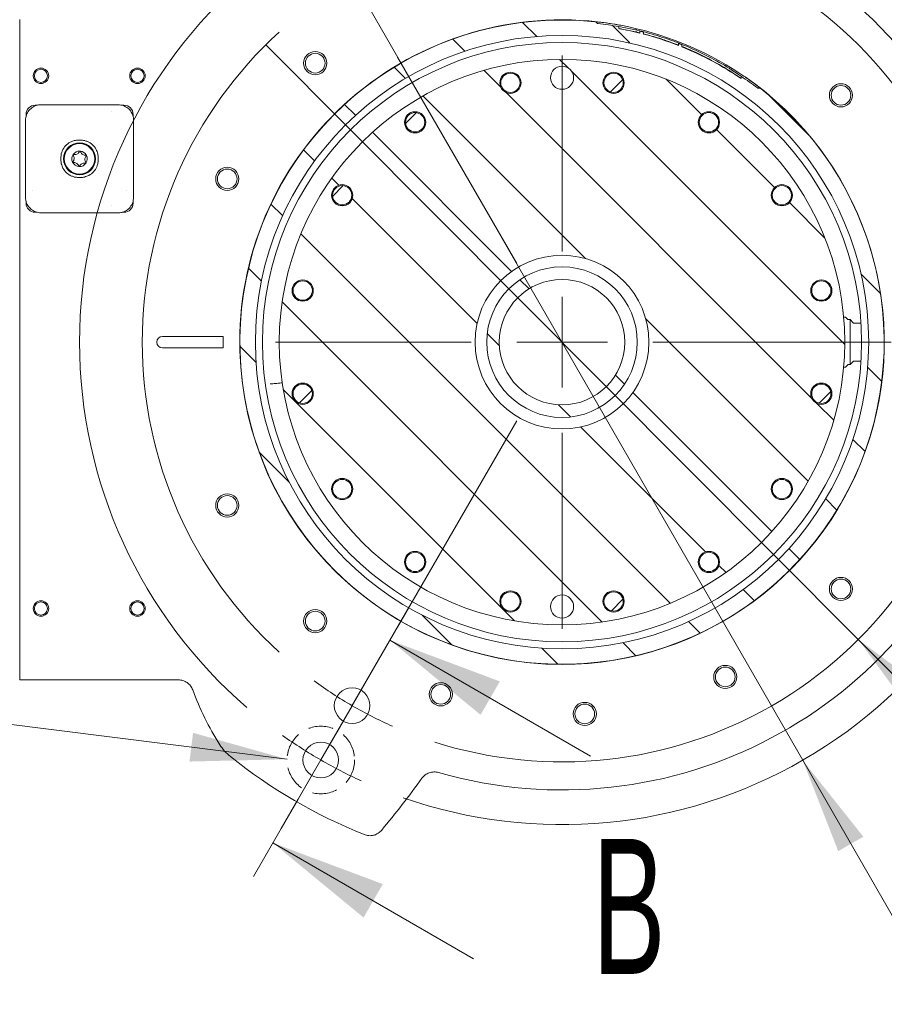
# Model space of a CAD drawing. Header units: millimetres. Extents: x 0 to 8410, y 0 to 5940.
# Tile 130 of 256: x 4817 to 5265, y 744 to 1254. Entities that reach past the tile are written whole.
import ezdxf

# ---------------------------------------------------------------- set-up
doc = ezdxf.new("R2010")
doc.units = ezdxf.units.MM
doc.header["$LTSCALE"] = 10
doc.linetypes.add('CENTER', pattern=[10.16, 6.35, -1.27, 1.27, -1.27])
doc.linetypes.add('HIDDEN', pattern=[1.905, 1.27, -0.635])
doc.styles.add('SLDTEXTSTYLE0', font='TXT', dxfattribs={"width": 0.605})
doc.dimstyles.new('SLDDIMSTYLE7', dxfattribs={"dimtxt": 50, "dimasz": 50, "dimexe": 0, "dimexo": 0.0625, "dimgap": -12.5, "dimtad": 1, "dimtoh": 1, "dimdec": 4, "dimlfac": 10, "dimzin": 12, "dimdsep": 46, "dimtxsty": 'SLDTEXTSTYLE0', "dimsah": 1, "dimcen": 0.09, "dimadec": 1, "dimazin": 0, "dimtfac": 1, "dimtofl": 0, "dimtmove": 0, "dimatfit": 3, "dimfxl": 0, "dimfrac": 2, "dimtolj": 1, "dimtzin": 12, "dimarcsym": 0})
doc.dimstyles.new('SLDDIMSTYLE8', dxfattribs={"dimtxt": 50, "dimasz": 50, "dimexe": 0, "dimexo": 0.0625, "dimgap": -12.5, "dimtad": 0, "dimtih": 1, "dimtoh": 1, "dimdec": 1, "dimrnd": 1e-09, "dimzin": 12, "dimdsep": 46, "dimtxsty": 'SLDTEXTSTYLE0', "dimblk1": 'NONE', "dimsah": 1, "dimcen": 0, "dimadec": 0, "dimazin": 0, "dimtfac": 1, "dimtmove": 0, "dimatfit": 3, "dimldrblk": 'NONE', "dimfxl": 0, "dimfrac": 2, "dimtolj": 1, "dimtzin": 12, "dimarcsym": 0})

# ---------------------------------------------------------------- blocks, each defined once
blk = doc.blocks.new('*D34')
at = {"color": 7, "linetype": 'Continuous', "lineweight": 0}
for p, q in [((5279.46, 1489.4), (5241.11, 1422.97)), ((5435.55, 1399.28), (5279.46, 1489.4)), ((5241.11, 1422.97), (5397.2, 1332.85)), ((4952.94, 1339.42), (4917.64, 1400.56)), ((5397.2, 1332.85), (5435.55, 1399.28)), ((5381.19, 1087.41), (5460.04, 1087.41))]:
    blk.add_line(p, q, dxfattribs=at)
blk.add_arc((5098.44, 1087.41), 346.59, 0, 120, dxfattribs=at)
for points in [[(4925.14, 1387.57), (4973.4, 1402.66), (4966.85, 1416.15)], [(5445.04, 1087.41), (5448.94, 1137.82), (5433.98, 1136.74)]]:
    blk.add_solid(points, dxfattribs=at)
at = {"color": 7, "linetype": 'Continuous', "lineweight": 0, "char_height": 50, "attachment_point": 1, "rotation": 330, "style": 'SLDTEXTSTYLE0'}
for s, insert in [('3x ', (5193.97, 1524.61)), (' 120° ', (5273.34, 1478.78))]:
    blk.add_mtext(s, dxfattribs=dict(at, insert=insert))
blk = doc.blocks.new('*D35')
at = {"color": 7, "linetype": 'Continuous', "lineweight": 0}
for p, q in [((4944.93, 1241.48), (5251.95, 933.33)), ((5363.62, 958.19), (5363.62, 881.48)), ((5585.38, 958.19), (5363.62, 958.19)), ((5585.38, 881.48), (5585.38, 958.19)), ((5251.95, 933.33), (5318.9, 866.14)), ((5363.62, 881.48), (5585.38, 881.48)), ((5318.9, 866.14), (5601.19, 866.14))]:
    blk.add_line(p, q, dxfattribs=at)
blk.add_solid([(5251.95, 933.33), (5281.93, 892.62), (5292.56, 903.2)], dxfattribs=at)
at = {"color": 7, "linetype": 'Continuous', "lineweight": 0, "char_height": 50, "attachment_point": 1, "style": 'SLDTEXTSTYLE0'}
for s, insert in [('%%c', (5359.78, 945.93)), (' 435 ', (5432.66, 945.93))]:
    blk.add_mtext(s, dxfattribs=dict(at, insert=insert))
blk = doc.blocks.new('_NONE')
blk = doc.blocks.new('*D36')
at = {"color": 7, "linetype": 'Continuous', "lineweight": 0}
for p, q in [((4973.74, 1304.08), (5223.15, 870.73)), ((5223.15, 870.73), (5318.9, 704.35)), ((5363.62, 796.4), (5363.62, 719.7)), ((5585.38, 796.4), (5363.62, 796.4)), ((5585.38, 719.7), (5585.38, 796.4)), ((5363.62, 719.7), (5585.38, 719.7)), ((5318.9, 704.35), (5601.19, 704.35))]:
    blk.add_line(p, q, dxfattribs=at)
blk.add_solid([(5223.15, 870.73), (5241.59, 823.65), (5254.59, 831.14)], dxfattribs=at)
at = {"color": 7, "linetype": 'Continuous', "lineweight": 0, "char_height": 50, "attachment_point": 1, "style": 'SLDTEXTSTYLE0'}
for s, insert in [('%%c', (5359.78, 784.15)), (' 500 ', (5432.66, 784.15))]:
    blk.add_mtext(s, dxfattribs=dict(at, insert=insert))
blk = doc.blocks.new('SW_CENTERMARKSYMBOL_0')
at = {"color": 0, "linetype": 'Continuous', "lineweight": 0}
for p, q in [((39.75, -68.85), (101.5, -175.8)), ((125, -169.51), (125, -68.01)), ((125, -216.51), (125, -193.01)), ((78, -216.51), (-23.5, -216.51)), ((125, -216.51), (101.5, -216.51)), ((125, -216.51), (125, -240.01)), ((125, -216.51), (148.5, -216.51)), ((172, -216.51), (273.5, -216.51)), ((295.5, -216.51), (172, -216.51)), ((39.75, -364.16), (101.5, -257.21)), ((125, -263.51), (125, -365.01)), ((16.25, -404.87), (28, -384.52)), ((16.25, -404.87), (4.5, -425.22)), ((0, -433.01), (11.75, -412.66)), ((0, -433.01), (-11.75, -453.36)), ((-11.75, -453.36), (-20.5, -468.52))]:
    blk.add_line(p, q, dxfattribs=at)
for radius, start, end in [(250, 10.7716, 109.2284), (217.5, 12.3812, 107.6188), (250, 130.7716, 229.2284), (217.5, 132.3812, 227.6188), (250, 250.7716, 349.2284), (217.5, 252.3812, 347.6188), (217.5, 233.8094, 240), (217.5, 240, 246.1906), (250, 234.6142, 240), (250, 240, 245.3858)]:
    blk.add_arc((125, -216.51), radius, start, end, dxfattribs=at)

msp = doc.modelspace()

# ---------------------------------------------------------------- hatches: boundary and pattern name
at = {"linetype": 'Continuous', "lineweight": 0}
h = msp.add_hatch(dxfattribs=at)
h.set_pattern_fill('ANSI31', scale=10, angle=90, style=0)
edge = h.paths.add_edge_path(flags=0)
edge.add_arc((5098.441163, 1087.407596), 165.113553, 68.57510859, 75.16761369)
edge.add_line((5140.708947, 1247.019375), (5140.708947, 1248.053842))
edge.add_arc((5098.441163, 1087.407596), 166.113762, 75.25895362, 75.94880146)
edge.add_line((5138.771731, 1248.551095), (5138.771731, 1247.519841))
edge.add_arc((5098.441163, 1087.407596), 165.113553, 75.8619185, 79.75822015)
edge.add_line((5127.798743, 1249.890266), (5127.798743, 1250.906568))
edge.add_arc((5098.441163, 1087.407596), 166.113762, 79.82054634, 83.54640296)
edge.add_spline(control_points=[(5117.112101, 1252.46873), (5117.092092, 1252.470994), (5117.072144, 1252.47388), (5117.052316, 1252.477387), (5116.956536, 1252.494326), (5116.861801, 1252.526105), (5116.776696, 1252.573198), (5116.713166, 1252.608354), (5116.653481, 1252.653013), (5116.604525, 1252.706636), (5116.578907, 1252.734697), (5116.555941, 1252.765558), (5116.537151, 1252.798583)], knot_values=[0, 0, 0, 0, 0.000060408, 0.000060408, 0.000060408, 0.0003558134, 0.0003558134, 0.0003558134, 0.0005757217, 0.0005757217, 0.0005757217, 0.0006901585, 0.0006901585, 0.0006901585, 0.0006901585], weights=[1, 1, 1, 1, 1, 1, 1, 1, 1, 1, 1, 1, 1], degree=3, periodic=0)
edge.add_spline(control_points=[(5116.537151, 1252.798583), (5116.473369, 1252.91069), (5116.385274, 1253.010415), (5116.286528, 1253.093392), (5116.160062, 1253.199662), (5116.012155, 1253.282711), (5115.85825, 1253.342711), (5115.702326, 1253.403499), (5115.536397, 1253.442294), (5115.369906, 1253.459268)], knot_values=[0, 0, 0, 0, 0.0003869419, 0.0003869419, 0.0003869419, 0.0008828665, 0.0008828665, 0.0008828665, 0.0013839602, 0.0013839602, 0.0013839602, 0.0013839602], weights=[1, 1, 1, 1, 1, 1, 1, 1, 1, 1], degree=3, periodic=0)
edge.add_arc((5098.441163, 1087.407596), 166.912372, 84.17888471, 411.82111529)
edge.add_spline(control_points=[(5201.612828, 1218.614865), (5201.448848, 1218.743807), (5201.261183, 1218.84826), (5201.063321, 1218.914337), (5200.921918, 1218.961559), (5200.771845, 1218.990174), (5200.622771, 1218.9914), (5200.519026, 1218.992254), (5200.413778, 1218.979673), (5200.314232, 1218.950445)], knot_values=[0, 0, 0, 0, 0.0006258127, 0.0006258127, 0.0006258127, 0.0010710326, 0.0010710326, 0.0010710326, 0.0013796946, 0.0013796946, 0.0013796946, 0.0013796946], weights=[1, 1, 1, 1, 1, 1, 1, 1, 1, 1], degree=3, periodic=0)
edge.add_spline(control_points=[(5200.314232, 1218.950445), (5200.266439, 1218.936413), (5200.216023, 1218.930058), (5200.166212, 1218.929959), (5200.092572, 1218.929812), (5200.018309, 1218.943156), (5199.948198, 1218.96568), (5199.848783, 1218.997617), (5199.754302, 1219.04893), (5199.671513, 1219.112563)], knot_values=[0.0001780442, 0.0001780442, 0.0001780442, 0.0001780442, 0.0003297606, 0.0003297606, 0.0003297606, 0.0005545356, 0.0005545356, 0.0005545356, 0.0008747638, 0.0008747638, 0.0008747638, 0.0008747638], weights=[1, 1, 1, 1, 1, 1, 1, 1, 1, 1], degree=3, periodic=0)
edge.add_arc((5098.441163, 1087.407596), 166.113762, 52.45359704, 56.01744396)
edge.add_line((5191.288868, 1225.150421), (5191.288853, 1223.942544))
edge.add_arc((5098.441163, 1087.407596), 165.113553, 55.78317139, 67.90712831)
edge.add_line((5160.541855, 1240.397758), (5160.541855, 1241.476691))
edge.add_arc((5098.441163, 1087.407596), 166.113762, 68.04709532, 68.71041938)
edge.add_line((5158.754046, 1242.185302), (5158.754046, 1241.111343))
edge = h.paths.add_edge_path(flags=0)
edge.add_arc((5098.441163, 1087.407596), 158.911569, 0, 360)
h = msp.add_hatch(dxfattribs=at)
h.set_pattern_fill('ANSI31', scale=10, angle=90, style=0)
edge = h.paths.add_edge_path(flags=0)
edge.add_arc((5098.441163, 1087.407596), 146.5, 0, 360)
edge = h.paths.add_edge_path(flags=0)
edge.add_arc((5232.808747, 1114.134971), 5.5, 0, 360)
edge = h.paths.add_edge_path(flags=0)
edge.add_arc((5174.554285, 1201.318933), 5.5, 0, 360)
edge = h.paths.add_edge_path(flags=0)
edge.add_arc((5071.713789, 1221.77518), 5.5, 0, 360)
edge = h.paths.add_edge_path(flags=0)
edge.add_arc((4984.529826, 1163.520718), 5.5, 0, 360)
edge = h.paths.add_edge_path(flags=0)
edge.add_arc((4964.07358, 1060.680222), 5.5, 0, 360)
edge = h.paths.add_edge_path(flags=0)
edge.add_arc((5022.328041, 973.496259), 5.5, 0, 360)
edge = h.paths.add_edge_path(flags=0)
edge.add_arc((5125.168537, 953.040013), 5.5, 0, 360)
edge = h.paths.add_edge_path(flags=0)
edge.add_arc((5212.3525, 1011.294474), 5.5, 0, 360)
edge = h.paths.add_edge_path(flags=0)
edge.add_arc((5098.441163, 1224.407596), 6, 0, 360)
edge = h.paths.add_edge_path(flags=0)
edge.add_arc((5098.441163, 950.407596), 6, 0, 360)
edge = h.paths.add_edge_path(flags=0)
edge.add_arc((5232.808747, 1060.680222), 5.5, 0, 360)
edge = h.paths.add_edge_path(flags=0)
edge.add_arc((5174.554285, 973.496259), 5.5, 0, 360)
edge = h.paths.add_edge_path(flags=0)
edge.add_arc((5071.713789, 953.040013), 5.5, 0, 360)
edge = h.paths.add_edge_path(flags=0)
edge.add_arc((4984.529826, 1011.294474), 5.5, 0, 360)
edge = h.paths.add_edge_path(flags=0)
edge.add_arc((4964.07358, 1114.134971), 5.5, 0, 360)
edge = h.paths.add_edge_path(flags=0)
edge.add_arc((5022.328041, 1201.318933), 5.5, 0, 360)
edge = h.paths.add_edge_path(flags=0)
edge.add_arc((5125.168537, 1221.77518), 5.5, 0, 360)
edge = h.paths.add_edge_path(flags=0)
edge.add_arc((5212.3525, 1163.520718), 5.5, 0, 360)
edge = h.paths.add_edge_path(flags=0)
edge.add_arc((5098.441163, 1087.407596), 45, 0, 360)
h = msp.add_hatch(dxfattribs=at)
h.set_pattern_fill('ANSI31', scale=10, style=0)
edge = h.paths.add_edge_path(flags=0)
edge.add_arc((5071.713789, 1221.77518), 5, 0, 360)
h = msp.add_hatch(dxfattribs=at)
h.set_pattern_fill('ANSI31', scale=10, style=0)
edge = h.paths.add_edge_path(flags=0)
edge.add_arc((5125.168537, 1221.77518), 5, 0, 360)
h = msp.add_hatch(dxfattribs=at)
h.set_pattern_fill('ANSI31', scale=10, style=0)
edge = h.paths.add_edge_path(flags=0)
edge.add_arc((5022.328041, 1201.318933), 5, 0, 360)
h = msp.add_hatch(dxfattribs=at)
h.set_pattern_fill('ANSI31', scale=10, style=0)
edge = h.paths.add_edge_path(flags=0)
edge.add_arc((5174.554285, 1201.318933), 5, 0, 360)
h = msp.add_hatch(dxfattribs=at)
h.set_pattern_fill('ANSI31', scale=10, angle=90, style=0)
edge = h.paths.add_edge_path(flags=0)
edge.add_spline(control_points=[(4851.000237, 1172.961732), (4851.803985, 1173.13816), (4852.587998, 1173.43788), (4853.3105, 1173.831742), (4854.188546, 1174.310395), (4854.99739, 1174.942102), (4855.677048, 1175.675682), (4856.38351, 1176.438194), (4856.970169, 1177.332424), (4857.381671, 1178.286981), (4857.59825, 1178.78938), (4857.76973, 1179.314152), (4857.887028, 1179.848522)], knot_values=[0.0000564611, 0.0000564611, 0.0000564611, 0.0000564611, 0.0025250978, 0.0025250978, 0.0025250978, 0.0055347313, 0.0055347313, 0.0055347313, 0.008666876, 0.008666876, 0.008666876, 0.0102989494, 0.0102989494, 0.0102989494, 0.0102989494], weights=[1, 1, 1, 1, 1, 1, 1, 1, 1, 1, 1, 1, 1], degree=3, periodic=0)
edge.add_spline(control_points=[(4857.887028, 1179.848522), (4858.174055, 1181.20238), (4858.223888, 1182.624139), (4858.050293, 1183.997157), (4858.009185, 1184.32229), (4857.954996, 1184.646075), (4857.887028, 1184.966671)], knot_values=[0.0000307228, 0.0000307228, 0.0000307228, 0.0000307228, 0.0041825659, 0.0041825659, 0.0041825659, 0.0051530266, 0.0051530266, 0.0051530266, 0.0051530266], weights=[1, 1, 1, 1, 1, 1, 1], degree=3, periodic=0)
edge.add_spline(control_points=[(4857.887028, 1184.966671), (4857.7106, 1185.770418), (4857.410879, 1186.554431), (4857.017018, 1187.276933), (4856.538364, 1188.154979), (4855.906657, 1188.963824), (4855.173077, 1189.643481), (4854.410566, 1190.349944), (4853.516336, 1190.936602), (4852.561778, 1191.348104), (4852.05938, 1191.564684), (4851.534608, 1191.736163), (4851.000237, 1191.853461)], knot_values=[0.0000564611, 0.0000564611, 0.0000564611, 0.0000564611, 0.0025250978, 0.0025250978, 0.0025250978, 0.0055347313, 0.0055347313, 0.0055347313, 0.008666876, 0.008666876, 0.008666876, 0.0102989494, 0.0102989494, 0.0102989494, 0.0102989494], weights=[1, 1, 1, 1, 1, 1, 1, 1, 1, 1, 1, 1, 1], degree=3, periodic=0)
edge.add_spline(control_points=[(4851.000237, 1191.853461), (4849.64638, 1192.140488), (4848.22462, 1192.190321), (4846.851602, 1192.016726), (4846.526469, 1191.975619), (4846.202685, 1191.92143), (4845.882089, 1191.853461)], knot_values=[0.0000307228, 0.0000307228, 0.0000307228, 0.0000307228, 0.0041825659, 0.0041825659, 0.0041825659, 0.0051530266, 0.0051530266, 0.0051530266, 0.0051530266], weights=[1, 1, 1, 1, 1, 1, 1], degree=3, periodic=0)
edge.add_spline(control_points=[(4845.882089, 1191.853461), (4845.078342, 1191.677033), (4844.294329, 1191.377313), (4843.571826, 1190.983451), (4842.69378, 1190.504797), (4841.884936, 1189.873091), (4841.205279, 1189.139511), (4840.498816, 1188.376999), (4839.912157, 1187.482769), (4839.500655, 1186.528211), (4839.284076, 1186.025813), (4839.112597, 1185.501041), (4838.995298, 1184.966671)], knot_values=[0.0000564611, 0.0000564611, 0.0000564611, 0.0000564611, 0.0025250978, 0.0025250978, 0.0025250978, 0.0055347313, 0.0055347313, 0.0055347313, 0.008666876, 0.008666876, 0.008666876, 0.0102989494, 0.0102989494, 0.0102989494, 0.0102989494], weights=[1, 1, 1, 1, 1, 1, 1, 1, 1, 1, 1, 1, 1], degree=3, periodic=0)
edge.add_spline(control_points=[(4838.995298, 1184.966671), (4838.708271, 1183.612813), (4838.658439, 1182.191054), (4838.832033, 1180.818035), (4838.873141, 1180.492902), (4838.92733, 1180.169118), (4838.995298, 1179.848522)], knot_values=[0.0000307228, 0.0000307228, 0.0000307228, 0.0000307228, 0.0041825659, 0.0041825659, 0.0041825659, 0.0051530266, 0.0051530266, 0.0051530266, 0.0051530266], weights=[1, 1, 1, 1, 1, 1, 1], degree=3, periodic=0)
edge.add_spline(control_points=[(4838.995298, 1179.848522), (4839.171727, 1179.044775), (4839.471447, 1178.260762), (4839.865308, 1177.538259), (4840.343962, 1176.660214), (4840.975669, 1175.851369), (4841.709249, 1175.171712), (4842.471761, 1174.465249), (4843.365991, 1173.87859), (4844.320548, 1173.467089), (4844.822946, 1173.250509), (4845.347719, 1173.07903), (4845.882089, 1172.961732)], knot_values=[0.0000564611, 0.0000564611, 0.0000564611, 0.0000564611, 0.0025250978, 0.0025250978, 0.0025250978, 0.0055347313, 0.0055347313, 0.0055347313, 0.008666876, 0.008666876, 0.008666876, 0.0102989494, 0.0102989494, 0.0102989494, 0.0102989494], weights=[1, 1, 1, 1, 1, 1, 1, 1, 1, 1, 1, 1, 1], degree=3, periodic=0)
edge.add_spline(control_points=[(4845.882089, 1172.961732), (4847.235946, 1172.674705), (4848.657706, 1172.624872), (4850.030724, 1172.798467), (4850.355857, 1172.839574), (4850.679642, 1172.893763), (4851.000237, 1172.961732)], knot_values=[0.0000307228, 0.0000307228, 0.0000307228, 0.0000307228, 0.0041825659, 0.0041825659, 0.0041825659, 0.0051530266, 0.0051530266, 0.0051530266, 0.0051530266], weights=[1, 1, 1, 1, 1, 1, 1], degree=3, periodic=0)
edge = h.paths.add_edge_path(flags=0)
edge.add_arc((4848.441163, 1182.407596), 8.257418, 0, 360)
h = msp.add_hatch(dxfattribs=at)
h.set_pattern_fill('ANSI31', scale=10, style=0)
edge = h.paths.add_edge_path(flags=0)
edge.add_arc((4984.529826, 1163.520718), 5, 0, 360)
h = msp.add_hatch(dxfattribs=at)
h.set_pattern_fill('ANSI31', scale=10, style=0)
edge = h.paths.add_edge_path(flags=0)
edge.add_arc((5212.3525, 1163.520718), 5, 0, 360)
h = msp.add_hatch(dxfattribs=at)
h.set_pattern_fill('ANSI31', scale=10, angle=90, style=0)
edge = h.paths.add_edge_path(flags=0)
edge.add_arc((5098.441163, 1087.407596), 39, 0, 360)
edge = h.paths.add_edge_path(flags=0)
edge.add_arc((5098.441163, 1087.407596), 32.5, 0, 360)
h = msp.add_hatch(dxfattribs=at)
h.set_pattern_fill('ANSI31', scale=10, style=0)
edge = h.paths.add_edge_path(flags=0)
edge.add_arc((4964.07358, 1114.134971), 5, 0, 360)
h = msp.add_hatch(dxfattribs=at)
h.set_pattern_fill('ANSI31', scale=10, style=0)
edge = h.paths.add_edge_path(flags=0)
edge.add_arc((5232.808747, 1114.134971), 5, 0, 360)
h = msp.add_hatch(dxfattribs=at)
h.set_pattern_fill('ANSI31', scale=10, style=0)
edge = h.paths.add_edge_path(flags=0)
edge.add_arc((4964.07358, 1060.680222), 5, 0, 360)
h = msp.add_hatch(dxfattribs=at)
h.set_pattern_fill('ANSI31', scale=10, style=0)
edge = h.paths.add_edge_path(flags=0)
edge.add_arc((5232.808747, 1060.680222), 5, 0, 360)
h = msp.add_hatch(dxfattribs=at)
h.set_pattern_fill('ANSI31', scale=10, style=0)
edge = h.paths.add_edge_path(flags=0)
edge.add_arc((4984.529826, 1011.294474), 5, 0, 360)
h = msp.add_hatch(dxfattribs=at)
h.set_pattern_fill('ANSI31', scale=10, style=0)
edge = h.paths.add_edge_path(flags=0)
edge.add_arc((5212.3525, 1011.294474), 5, 0, 360)
h = msp.add_hatch(dxfattribs=at)
h.set_pattern_fill('ANSI31', scale=10, style=0)
edge = h.paths.add_edge_path(flags=0)
edge.add_arc((5022.328041, 973.496259), 5, 0, 360)
h = msp.add_hatch(dxfattribs=at)
h.set_pattern_fill('ANSI31', scale=10, style=0)
edge = h.paths.add_edge_path(flags=0)
edge.add_arc((5174.554285, 973.496259), 5, 0, 360)
h = msp.add_hatch(dxfattribs=at)
h.set_pattern_fill('ANSI31', scale=10, style=0)
edge = h.paths.add_edge_path(flags=0)
edge.add_arc((5071.713789, 953.040013), 5, 0, 360)
h = msp.add_hatch(dxfattribs=at)
h.set_pattern_fill('ANSI31', scale=10, style=0)
edge = h.paths.add_edge_path(flags=0)
edge.add_arc((5125.168537, 953.040013), 5, 0, 360)

# ---------------------------------------------------------------- linework, layer by layer
at = {"color": 7, "linetype": 'Continuous', "lineweight": 0}
for p, q in [((4817.441175, 1252.631299), (4817.441175, 1254.560672)), ((4817.441175, 1238.346837), (4817.441175, 1252.631299)), ((5127.798744, 1250.906564), (5127.798744, 1249.89026)), ((5127.798745, 1250.906564), (5136.534931, 1249.282517)), ((5137.247926, 1248.090677), (5138.771465, 1247.663446)), ((5138.77173, 1248.551093), (5138.771465, 1248.599075)), ((5138.771465, 1248.599075), (5140.708717, 1248.102181)), ((5138.771465, 1248.599075), (5138.771465, 1247.56784)), ((5138.77173, 1247.519843), (5138.771465, 1247.56784)), ((5138.77173, 1248.551093), (5138.77173, 1247.519843)), ((5140.708717, 1248.102181), (5140.708948, 1248.053841)), ((5140.708948, 1247.019373), (5140.708948, 1248.053841)), ((5158.754045, 1242.185302), (5158.754354, 1242.238052)), ((5158.754045, 1242.185302), (5158.754045, 1241.111346)), ((5158.754354, 1242.238052), (5160.542252, 1241.529979)), ((5160.542252, 1241.529979), (5160.541853, 1241.476692)), ((5160.541853, 1240.397759), (5160.541853, 1241.476692)), ((5160.542252, 1240.451105), (5160.541853, 1240.397759)), ((5160.542252, 1241.529979), (5160.542252, 1240.451105)), ((4817.441175, 1236.319788), (4817.441175, 1238.346837)), ((4817.441175, 938.495405), (4817.441175, 1236.319788)), ((5191.288853, 1223.942541), (5191.288853, 1225.150429)), ((4826.410422, 1210.145555), (4825.441161, 1210.145555)), ((4828.441152, 1210.4076), (4832.026193, 1210.4076)), ((4832.026193, 1210.4076), (4864.856118, 1210.4076)), ((4864.856118, 1210.4076), (4868.441159, 1210.4076)), ((4871.441165, 1210.145555), (4870.471919, 1210.145555)), ((4820.703188, 1205.407597), (4820.703188, 1204.438351)), ((4864.887053, 1206.668258), (4864.887038, 1206.668243)), ((4876.179123, 1204.438351), (4876.179123, 1205.407597)), ((4820.441166, 1198.822558), (4820.441166, 1202.407598)), ((4876.44116, 1202.407598), (4876.44116, 1198.822558)), ((4820.441166, 1165.99264), (4820.441166, 1198.822558)), ((4876.44116, 1198.822558), (4876.44116, 1165.99264)), ((4845.882097, 1191.853464), (4845.825562, 1192.115433)), ((4851.000244, 1191.853464), (4851.056749, 1192.115433)), ((4838.995287, 1184.966668), (4838.733325, 1185.023189)), ((4857.887024, 1184.966668), (4858.149001, 1185.023189)), ((4838.733325, 1179.792002), (4838.995287, 1179.848522)), ((4858.149001, 1179.792002), (4857.887024, 1179.848522)), ((4845.825562, 1172.699764), (4845.882097, 1172.961734)), ((4851.056749, 1172.699764), (4851.000244, 1172.961734)), ((4820.441166, 1162.407599), (4820.441166, 1165.99264)), ((4824.180493, 1165.961705), (4824.180523, 1165.961713)), ((4872.701818, 1165.961705), (4872.701818, 1165.961713)), ((4876.44116, 1165.99264), (4876.44116, 1162.407599)), ((4820.703188, 1160.376847), (4820.703188, 1159.407593)), ((4864.887053, 1158.146933), (4864.887038, 1158.146948)), ((4876.179123, 1159.407593), (4876.179123, 1160.376847)), ((4825.441161, 1154.669635), (4826.410422, 1154.669635)), ((4832.026193, 1154.407598), (4828.441152, 1154.407598)), ((4864.856118, 1154.407598), (4832.026193, 1154.407598)), ((4868.441159, 1154.407598), (4864.856118, 1154.407598)), ((4870.471919, 1154.669635), (4871.441165, 1154.669635)), ((5245.075474, 1100.407597), (5244.363228, 1100.407597)), ((5246.474007, 1099.174754), (5245.358327, 1100.290439)), ((5247.791166, 1099.057596), (5246.756846, 1099.057596)), ((5249.322498, 1097.410258), (5247.791166, 1099.057596)), ((5247.791166, 1075.757597), (5247.791166, 1099.057596)), ((5253.393153, 1097.282597), (5249.615455, 1097.282597)), ((5265.441159, 1097.282597), (5265.146995, 1097.282597)), ((4918.637747, 1090.407596), (4891.441161, 1090.407596)), ((4921.463365, 1090.407596), (4922.895366, 1090.407596)), ((4931.455756, 1089.407596), (4931.455115, 1089.407596)), ((4931.455756, 1089.407596), (4931.455756, 1085.407596)), ((4891.441161, 1084.407596), (4918.637747, 1084.407596)), ((4922.895366, 1084.407596), (4921.463365, 1084.407596)), ((4931.455756, 1085.407596), (4931.455115, 1085.407596)), ((5247.791166, 1075.757597), (5249.322498, 1077.404935)), ((5249.615455, 1077.532596), (5253.393153, 1077.532596)), ((5265.146995, 1077.532596), (5265.441159, 1077.532596)), ((5244.363228, 1074.407596), (5245.075474, 1074.407596)), ((5245.358327, 1074.524754), (5246.474007, 1075.640439)), ((5246.756846, 1075.757597), (5247.791166, 1075.757597)), ((4817.441175, 936.468355), (4817.441175, 938.495405)), ((4817.441175, 936.468355), (4817.441175, 922.183894)), ((5113.19448, 872.961092), (5009.271432, 932.961092)), ((4817.441175, 920.254521), (4817.441175, 922.183894)), ((4817.441175, 920.254521), (4817.441175, 912.407599)), ((4955.945697, 871.299557), (4631.308797, 912.033894)), ((4817.441175, 912.407599), (4899.595732, 912.407599)), ((5052.551479, 767.924332), (4948.628431, 827.924332))]:
    msp.add_line(p, q, dxfattribs=at)
at = {"color": 7, "linetype": 'CENTER', "lineweight": 0}
msp.add_line((4938.628431, 810.603824), (5019.271432, 950.2816), dxfattribs=at)
at = {"color": 7, "linetype": 'Continuous', "lineweight": 0}
for centre, radius in [((5098.441163, 1087.407596), 158.911569), ((5098.441163, 1087.407596), 155.26633), ((4970.555494, 1231.95605), 6), ((4970.555494, 1231.95605), 5.1), ((5098.441163, 1087.407596), 146.5), ((5098.441163, 1224.407596), 6), ((4828.441163, 1225.407596), 4), ((4828.441163, 1225.407596), 3.4), ((4878.441163, 1225.407596), 4), ((4878.441163, 1225.407596), 3.4), ((5071.713789, 1221.77518), 5.5), ((5071.713789, 1221.77518), 5), ((5125.168537, 1221.77518), 5.5), ((5125.168537, 1221.77518), 5), ((5242.989617, 1215.293266), 6), ((5242.989617, 1215.293266), 5.1), ((5022.328041, 1201.318933), 5.5), ((5022.328041, 1201.318933), 5), ((5174.554285, 1201.318933), 5.5), ((5174.554285, 1201.318933), 5), ((4848.441163, 1182.407596), 8.257418), ((4848.441163, 1182.407596), 8.15), ((4848.441163, 1182.407596), 7.9), ((4924.973912, 1172.013228), 6), ((4924.973912, 1172.013228), 5.1), ((4984.529826, 1163.520718), 5.5), ((4984.529826, 1163.520718), 5), ((5212.3525, 1163.520718), 5.5), ((5212.3525, 1163.520718), 5), ((5098.441163, 1087.407596), 45), ((5098.441163, 1087.407596), 39), ((4964.07358, 1114.134971), 5.5), ((4964.07358, 1114.134971), 5), ((5098.441163, 1087.407596), 32.5), ((5232.808747, 1114.134971), 5.5), ((5232.808747, 1114.134971), 5), ((4964.07358, 1060.680222), 5.5), ((4964.07358, 1060.680222), 5), ((5232.808747, 1060.680222), 5.5), ((5232.808747, 1060.680222), 5), ((4984.529826, 1011.294474), 5.5), ((4984.529826, 1011.294474), 5), ((5212.3525, 1011.294474), 5.5), ((5212.3525, 1011.294474), 5), ((4924.973912, 1002.801965), 6), ((4924.973912, 1002.801965), 5.1), ((5022.328041, 973.496259), 5.5), ((5022.328041, 973.496259), 5), ((5174.554285, 973.496259), 5.5), ((5174.554285, 973.496259), 5), ((5242.989617, 959.521927), 6), ((5242.989617, 959.521927), 5.1), ((5071.713789, 953.040013), 5.5), ((5071.713789, 953.040013), 5), ((5098.441163, 950.407596), 6), ((5125.168537, 953.040013), 5.5), ((5125.168537, 953.040013), 5), ((4828.441163, 949.407596), 4), ((4828.441163, 949.407596), 3.4), ((4878.441163, 949.407596), 4), ((4878.441163, 949.407596), 3.4), ((4970.555494, 942.859142), 6), ((4970.555494, 942.859142), 5.1), ((5183.046794, 913.940345), 6), ((5183.046794, 913.940345), 5.1), ((4989.691163, 899.047071), 9.25), ((5035.606509, 904.922511), 6), ((5035.606509, 904.922511), 5.1), ((5110.223531, 894.76758), 6), ((5110.223531, 894.76758), 5.1), ((4973.441163, 870.901245), 9.25)]:
    msp.add_circle(centre, radius, dxfattribs=at)
at = {"color": 7, "linetype": 'HIDDEN', "lineweight": 0}
msp.add_circle((4973.441163, 870.901245), 17.5, dxfattribs=at)
at = {"color": 7, "linetype": 'Continuous', "lineweight": 0}
for centre, radius, start, end in [((5098.441163, 1087.407596), 232, 18.27405749, 106.00143472), ((5098.441163, 1087.407596), 166.998004, 80.6085507, 178.43688881), ((5098.441163, 1087.407596), 166.912372, 84.17888471, 51.82111529), ((5098.441163, 1087.407596), 166.113762, 79.82054634, 83.54640296), ((5098.441163, 1087.407596), 166.952362, 56.50437089, 79.49562911), ((5098.441163, 1087.407596), 165.113553, 75.8619185, 79.75822015), ((5098.441163, 1087.407596), 166.113762, 75.25895362, 75.94880146), ((5098.441163, 1087.407596), 165.113553, 68.57510859, 75.16761369), ((5098.441163, 1087.407596), 166.113762, 68.04709532, 68.71041938), ((5098.441163, 1087.407596), 165.113553, 55.78317139, 67.90712831), ((5098.441163, 1087.407596), 166.998049, 270, 55.40480261), ((5098.441163, 1087.407596), 166.113762, 52.45359704, 56.01744396), ((4825.441163, 1205.407596), 4.737961, 90, 180), ((4871.441163, 1205.407596), 4.737961, 0, 90), ((4848.441163, 1182.407596), 4, 146.57060114, 206.57060114), ((4848.441163, 1182.407596), 4, 86.57060114, 146.57060114), ((4848.441163, 1182.407596), 4, 26.57060114, 86.57060114), ((4848.441163, 1182.407596), 4, 326.57060114, 26.57060114), ((4848.441163, 1182.407596), 4, 206.57060114, 266.57060114), ((4848.441163, 1182.407596), 4, 266.57060114, 326.57060114), ((4825.441163, 1159.407596), 4.737961, 180, 270), ((4871.441163, 1159.407596), 4.737961, 270, 0), ((5245.075478, 1100.007596), 0.4, 45, 90), ((5246.756849, 1099.457596), 0.4, 225, 270), ((5249.615462, 1097.682596), 0.4, 222.90984085, 270), ((4891.441163, 1087.407596), 3, 90, 270), ((5098.441163, 1087.407596), 175.571429, 179.02093578, 180.97906422), ((5098.441163, 1087.407596), 166.998049, 181.56311119, 270), ((5249.615462, 1077.132596), 0.4, 90, 137.09015915), ((5245.075478, 1074.807596), 0.4, 270, 315), ((5246.756849, 1075.357596), 0.4, 90, 135), ((5098.441163, 1087.407596), 232, 253.99856528, 341.72594251), ((5047.803116, 959.146111), 150, 200.26733794, 212.37302476), ((5098.441163, 1087.407596), 275, 231.32718108, 248.10241361), ((4620.456128, 1154.121551), 500, 320.27277614, 324.16488141)]:
    msp.add_arc(centre, radius, start, end, dxfattribs=at)
for points, knots in [([(5116.537152, 1252.79858), (5116.459374, 1252.902674), (5116.281988, 1253.140081), (5115.862584, 1253.370023), (5115.534845, 1253.42939), (5115.369907, 1253.459267)], [0, 0, 0, 0, 0.2794739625, 0.6373891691, 1, 1, 1, 1]), ([(5115.369907, 1253.459267), (5116.233791, 1253.378908), (5117.795742, 1253.233614), (5121.235001, 1252.842957), (5123.813149, 1252.452065), (5125.691684, 1252.167247)], [0, 0, 0, 0, 0.2513970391, 0.4545400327, 1, 1, 1, 1]), ([(5116.537152, 1252.79858), (5116.55843, 1252.766914), (5116.62037, 1252.674734), (5116.793176, 1252.550167), (5116.975742, 1252.486856), (5117.092137, 1252.471382), (5117.1121, 1252.468728)], [0, 0, 0, 0, 0.1666380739, 0.4850927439, 0.9116878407, 1, 1, 1, 1]), ([(5126.370724, 1252.047636), (5126.155033, 1252.087015), (5125.928924, 1252.128296), (5125.702134, 1252.165531), (5125.691684, 1252.167247)], [0, 0, 0, 0, 0.9539224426, 1, 1, 1, 1]), ([(5128.878336, 1251.562007), (5128.417147, 1251.649691), (5127.727589, 1251.780794), (5126.974891, 1251.930805), (5126.600064, 1252.004049), (5126.430016, 1252.036367), (5126.370724, 1252.047636)], [0, 0, 0, 0, 0.5112705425, 0.7644378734, 0.917866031, 1, 1, 1, 1]), ([(5127.798744, 1249.89026), (5128.364179, 1249.798141), (5130.15889, 1249.505753), (5133.075089, 1248.976971), (5135.414085, 1248.488759), (5136.534909, 1248.254813)], [0, 0, 0, 0, 0.19326154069, 0.61341870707, 1, 1, 1, 1]), ([(5137.247926, 1248.090677), (5137.133744, 1248.117923), (5136.905313, 1248.172431), (5136.668811, 1248.225791), (5136.560224, 1248.249326), (5136.534909, 1248.254813)], [0, 0, 0, 0, 0.4338792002, 0.868015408, 1, 1, 1, 1]), ([(5136.53495, 1249.282517), (5136.622207, 1249.263485), (5136.796656, 1249.225437), (5137.058291, 1249.164768), (5137.208853, 1249.128787), (5137.248034, 1249.119423)], [0, 0, 0, 0, 0.4253984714, 0.8504738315, 1, 1, 1, 1]), ([(5137.248034, 1249.119423), (5141.229477, 1248.074704), (5149.132195, 1246.001053), (5160.637467, 1241.783524), (5171.841815, 1236.857501), (5178.982585, 1232.872851), (5182.564193, 1230.874263)], [0, 0, 0, 0, 0.25178917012, 0.49977327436, 0.74910037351, 1, 1, 1, 1]), ([(5140.708948, 1247.120149), (5143.445714, 1246.401442), (5149.572467, 1244.792484), (5155.483447, 1242.511544), (5158.754045, 1241.249479)], [0, 0, 0, 0, 0.4466910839, 1, 1, 1, 1]), ([(5160.542252, 1240.601294), (5160.573583, 1240.589947), (5164.431223, 1239.192924), (5171.857004, 1235.662823), (5178.988453, 1231.700376), (5182.563963, 1229.713716)], [0, 0, 0, 0, 0.0040663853, 0.5006666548, 1, 1, 1, 1]), ([(5183.331648, 1229.248919), (5183.241577, 1229.304738), (5183.061752, 1229.41618), (5182.782605, 1229.584179), (5182.616091, 1229.682831), (5182.563963, 1229.713716)], [0, 0, 0, 0, 0.4080633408, 0.8146888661, 1, 1, 1, 1]), ([(5182.564193, 1230.874263), (5182.713435, 1230.786221), (5182.999897, 1230.61723), (5183.224282, 1230.479315), (5183.331767, 1230.413251)], [0, 0, 0, 0, 0.5209796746, 1, 1, 1, 1]), ([(5183.331842, 1230.413206), (5183.400293, 1230.370656), (5183.835764, 1230.099968), (5184.80514, 1229.490695), (5186.764824, 1228.232502), (5188.986623, 1226.755677), (5190.656754, 1225.591172), (5191.288868, 1225.150429)], [0, 0, 0, 0, 0.0253553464, 0.161303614, 0.3601402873, 0.7578248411, 1, 1, 1, 1]), ([(5183.331648, 1229.248919), (5185.364249, 1227.945621), (5188.04757, 1226.225084), (5190.656237, 1224.388035), (5191.288853, 1223.942541)], [0, 0, 0, 0, 0.7574946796, 1, 1, 1, 1]), ([(5192.718895, 1225.241221), (5192.37379, 1225.464148), (5191.716239, 1225.888903), (5190.944452, 1226.393888), (5190.577725, 1226.633839)], [0, 0, 0, 0, 0.5248336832, 1, 1, 1, 1]), ([(5193.290452, 1224.855579), (5193.281744, 1224.861602), (5193.092733, 1224.992319), (5192.901407, 1225.119705), (5192.718895, 1225.241221)], [0, 0, 0, 0, 0.0460720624, 1, 1, 1, 1]), ([(5193.290452, 1224.855579), (5194.83961, 1223.755517), (5196.965713, 1222.245765), (5199.711071, 1220.137665), (5200.935576, 1219.157164), (5201.612825, 1218.614869)], [0, 0, 0, 0, 0.5454603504, 0.7486031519, 1, 1, 1, 1]), ([(5199.671516, 1219.112568), (5199.760401, 1219.056494), (5199.911972, 1218.960875), (5200.143267, 1218.917919), (5200.265082, 1218.941093), (5200.314233, 1218.950443)], [0, 0, 0, 0, 0.4582377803, 0.7814065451, 1, 1, 1, 1]), ([(5201.612825, 1218.614869), (5201.43647, 1218.72873), (5201.134082, 1218.923964), (5200.666458, 1219.01609), (5200.416715, 1218.969543), (5200.314233, 1218.950443)], [0, 0, 0, 0, 0.45207689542, 0.77516086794, 1, 1, 1, 1]), ([(4820.441166, 1202.407598), (4820.529419, 1203.306182), (4820.705925, 1205.103367), (4822.083354, 1207.499921), (4824.110875, 1209.309048), (4826.360691, 1210.270163), (4827.848596, 1210.368455), (4828.441152, 1210.4076)], [0, 0, 0, 0, 0.214554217, 0.4291125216, 0.6435995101, 0.8580640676, 1, 1, 1, 1]), ([(4868.441159, 1210.4076), (4869.339742, 1210.319343), (4871.136926, 1210.142828), (4873.533492, 1208.765416), (4875.34262, 1206.737882), (4876.30372, 1204.488058), (4876.402015, 1203.000152), (4876.44116, 1202.407598)], [0, 0, 0, 0, 0.2145540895, 0.4291123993, 0.6435996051, 0.8580648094, 1, 1, 1, 1]), ([(4845.882097, 1191.853464), (4845.091329, 1191.606075), (4843.339558, 1191.058041), (4841.066868, 1189.212345), (4839.578081, 1187.026104), (4839.144722, 1185.494729), (4838.995287, 1184.966668)], [0, 0, 0, 0, 0.2413516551, 0.5346607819, 0.839538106, 1, 1, 1, 1]), ([(4845.825562, 1192.115433), (4845.825256, 1192.116371), (4845.824768, 1192.117863), (4845.82374, 1192.119046), (4845.823357, 1192.119487)], [0, 0, 0, 0, 0.62804755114, 1, 1, 1, 1]), ([(4851.000244, 1191.853464), (4850.322892, 1191.960039), (4848.948869, 1192.176228), (4847.219281, 1192.098692), (4846.204427, 1191.912576), (4845.882097, 1191.853464)], [0, 0, 0, 0, 0.3988452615, 0.8090663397, 1, 1, 1, 1]), ([(4857.887024, 1184.966668), (4857.639637, 1185.757431), (4857.091605, 1187.509199), (4855.245918, 1189.781891), (4853.059672, 1191.270667), (4851.528302, 1191.704029), (4851.000244, 1191.853464)], [0, 0, 0, 0, 0.2413505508, 0.5346608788, 0.8395384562, 1, 1, 1, 1]), ([(4851.058969, 1192.119487), (4851.058336, 1192.11872), (4851.057329, 1192.1175), (4851.056906, 1192.115993), (4851.056749, 1192.115433)], [0, 0, 0, 0, 0.6286925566, 1, 1, 1, 1]), ([(4838.995287, 1184.966668), (4838.888723, 1184.289316), (4838.672555, 1182.915297), (4838.750071, 1181.185711), (4838.936177, 1180.170856), (4838.995287, 1179.848522)], [0, 0, 0, 0, 0.3988451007, 0.8090635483, 1, 1, 1, 1]), ([(4838.729272, 1185.025409), (4838.730039, 1185.024775), (4838.731258, 1185.023768), (4838.732765, 1185.023345), (4838.733325, 1185.023189)], [0, 0, 0, 0, 0.6286925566, 1, 1, 1, 1]), ([(4845.109115, 1184.381984), (4845.276204, 1184.102584), (4845.574196, 1183.604295), (4845.688602, 1182.728502), (4845.569815, 1181.940805), (4845.282565, 1181.301883), (4845.011366, 1180.980545), (4844.89719, 1180.845261)], [0, 0, 0, 0, 0.2581167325, 0.4603322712, 0.6630560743, 0.8581460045, 1, 1, 1, 1]), ([(4845.102916, 1184.611231), (4845.098175, 1184.603358), (4845.082493, 1184.577314), (4845.068092, 1184.526473), (4845.070258, 1184.461906), (4845.087779, 1184.413238), (4845.104439, 1184.388833), (4845.109115, 1184.381984)], [0, 0, 0, 0, 0.1106873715, 0.3661512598, 0.6250160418, 0.8947715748, 1, 1, 1, 1]), ([(4845.316151, 1184.695609), (4845.293565, 1184.698711), (4845.248274, 1184.704931), (4845.180848, 1184.68426), (4845.13157, 1184.649794), (4845.110425, 1184.621337), (4845.102916, 1184.611231)], [0, 0, 0, 0, 0.2860371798, 0.5735726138, 0.8485583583, 1, 1, 1, 1]), ([(4848.485017, 1186.280429), (4848.326609, 1185.996031), (4848.044091, 1185.488815), (4847.342827, 1184.951863), (4846.601271, 1184.660876), (4845.904306, 1184.590183), (4845.490411, 1184.664373), (4845.316151, 1184.695609)], [0, 0, 0, 0, 0.2581052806, 0.460324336, 0.6630495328, 0.8581360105, 1, 1, 1, 1]), ([(4848.680431, 1186.400436), (4848.67123, 1186.4006), (4848.640823, 1186.401143), (4848.589593, 1186.388161), (4848.534757, 1186.354013), (4848.501363, 1186.314525), (4848.488595, 1186.287891), (4848.485017, 1186.280429)], [0, 0, 0, 0, 0.1108392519, 0.3663019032, 0.625167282, 0.8949859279, 1, 1, 1, 1]), ([(4848.860139, 1186.257943), (4848.851524, 1186.279066), (4848.834253, 1186.32141), (4848.782613, 1186.369475), (4848.728124, 1186.394871), (4848.692926, 1186.398978), (4848.680431, 1186.400436)], [0, 0, 0, 0, 0.2862022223, 0.573754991, 0.8486938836, 1, 1, 1, 1]), ([(4851.817051, 1184.30604), (4851.491542, 1184.301033), (4850.911018, 1184.292104), (4850.095357, 1184.630925), (4849.472601, 1185.127664), (4849.062888, 1185.695881), (4848.920208, 1186.091421), (4848.860139, 1186.257943)], [0, 0, 0, 0, 0.2581146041, 0.4603310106, 0.6630548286, 0.8581455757, 1, 1, 1, 1]), ([(4851.773212, 1180.433206), (4851.606114, 1180.712605), (4851.308107, 1181.210892), (4851.193725, 1182.086696), (4851.312528, 1182.874389), (4851.599777, 1183.513309), (4851.870976, 1183.834646), (4851.985151, 1183.96993)], [0, 0, 0, 0, 0.2581178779, 0.4603343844, 0.6630583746, 0.8581462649, 1, 1, 1, 1]), ([(4852.018694, 1184.1968), (4852.014294, 1184.204759), (4851.999635, 1184.23128), (4851.962911, 1184.269132), (4851.905976, 1184.299655), (4851.85498, 1184.308911), (4851.825418, 1184.306674), (4851.817051, 1184.30604)], [0, 0, 0, 0, 0.1095350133, 0.3649651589, 0.623838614, 0.8935305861, 1, 1, 1, 1]), ([(4851.985151, 1183.96993), (4851.99907, 1183.987847), (4852.027051, 1184.023867), (4852.04296, 1184.092467), (4852.037804, 1184.152495), (4852.02372, 1184.185146), (4852.018694, 1184.1968)], [0, 0, 0, 0, 0.2846849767, 0.572316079, 0.8473456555, 1, 1, 1, 1]), ([(4857.887024, 1179.848522), (4857.993602, 1180.525873), (4858.209797, 1181.899891), (4858.132261, 1183.629481), (4857.946139, 1184.644334), (4857.887024, 1184.966668)], [0, 0, 0, 0, 0.3988452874, 0.80906331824, 1, 1, 1, 1]), ([(4858.149001, 1185.023189), (4858.149936, 1185.023495), (4858.151431, 1185.023984), (4858.152612, 1185.025021), (4858.153055, 1185.025409)], [0, 0, 0, 0, 0.6255800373, 1, 1, 1, 1]), ([(4838.733325, 1179.792002), (4838.73239, 1179.791696), (4838.730895, 1179.791206), (4838.729714, 1179.79017), (4838.729272, 1179.789782)], [0, 0, 0, 0, 0.6255800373, 1, 1, 1, 1]), ([(4838.995287, 1179.848522), (4839.242681, 1179.05776), (4839.790727, 1177.306), (4841.63639, 1175.033288), (4843.822657, 1173.544529), (4845.354035, 1173.111169), (4845.882097, 1172.961734)], [0, 0, 0, 0, 0.2413506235, 0.5346595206, 0.8395373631, 1, 1, 1, 1]), ([(4844.89719, 1180.845261), (4844.883273, 1180.827343), (4844.855294, 1180.791321), (4844.839361, 1180.722728), (4844.844524, 1180.662701), (4844.858606, 1180.630052), (4844.863633, 1180.618398)], [0, 0, 0, 0, 0.2846894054, 0.5723390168, 0.8473432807, 1, 1, 1, 1]), ([(4844.863633, 1180.618398), (4844.868037, 1180.610436), (4844.882708, 1180.583917), (4844.919423, 1180.546064), (4844.976348, 1180.515539), (4845.027342, 1180.506273), (4845.056908, 1180.508521), (4845.065275, 1180.509157)], [0, 0, 0, 0, 0.1095909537, 0.3650205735, 0.6237761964, 0.8935293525, 1, 1, 1, 1]), ([(4845.065275, 1180.509157), (4845.390779, 1180.514164), (4845.971304, 1180.523094), (4846.786965, 1180.184262), (4847.409744, 1179.687537), (4847.819432, 1179.119301), (4847.962127, 1178.723769), (4848.022202, 1178.557247)], [0, 0, 0, 0, 0.2581102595, 0.4603303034, 0.663056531, 0.8581445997, 1, 1, 1, 1]), ([(4848.022202, 1178.557247), (4848.030811, 1178.536124), (4848.048071, 1178.493777), (4848.099714, 1178.445717), (4848.154196, 1178.420318), (4848.189391, 1178.416217), (4848.20188, 1178.414762)], [0, 0, 0, 0, 0.2862023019, 0.5737807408, 0.8487441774, 1, 1, 1, 1]), ([(4848.20188, 1178.414762), (4848.211091, 1178.414594), (4848.241504, 1178.41404), (4848.292737, 1178.427039), (4848.347587, 1178.461166), (4848.380958, 1178.500675), (4848.393741, 1178.527305), (4848.397324, 1178.534768)], [0, 0, 0, 0, 0.1109447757, 0.3663173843, 0.6252001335, 0.8949479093, 1, 1, 1, 1]), ([(4848.397324, 1178.534768), (4848.555734, 1178.819162), (4848.838253, 1179.32637), (4849.539501, 1179.863333), (4850.281057, 1180.15431), (4850.97802, 1180.22502), (4851.391915, 1180.150821), (4851.566175, 1180.119581)], [0, 0, 0, 0, 0.2581048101, 0.460321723, 0.6630477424, 0.8581351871, 1, 1, 1, 1]), ([(4851.000244, 1172.961734), (4851.791007, 1173.209121), (4853.542773, 1173.757153), (4855.815463, 1175.602841), (4857.304226, 1177.789094), (4857.737589, 1179.320464), (4857.887024, 1179.848522)], [0, 0, 0, 0, 0.2413506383, 0.5346604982, 0.839538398, 1, 1, 1, 1]), ([(4851.566175, 1180.119581), (4851.588756, 1180.116481), (4851.634044, 1180.110263), (4851.70148, 1180.130918), (4851.750733, 1180.16542), (4851.771905, 1180.193857), (4851.779426, 1180.203959)], [0, 0, 0, 0, 0.2859742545, 0.5735600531, 0.8485096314, 1, 1, 1, 1]), ([(4851.779426, 1180.203959), (4851.784161, 1180.211833), (4851.799829, 1180.237881), (4851.814206, 1180.288719), (4851.812093, 1180.353283), (4851.794569, 1180.401959), (4851.777893, 1180.426358), (4851.773212, 1180.433206)], [0, 0, 0, 0, 0.1106599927, 0.3661118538, 0.6249779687, 0.8947386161, 1, 1, 1, 1]), ([(4858.153055, 1179.789782), (4858.152288, 1179.790415), (4858.151068, 1179.791422), (4858.149561, 1179.791845), (4858.149001, 1179.792002)], [0, 0, 0, 0, 0.6286925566, 1, 1, 1, 1]), ([(4845.823357, 1172.695704), (4845.823993, 1172.69647), (4845.825005, 1172.697688), (4845.825411, 1172.699202), (4845.825562, 1172.699764)], [0, 0, 0, 0, 0.628385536, 1, 1, 1, 1]), ([(4845.882097, 1172.961734), (4846.559449, 1172.855155), (4847.933467, 1172.638957), (4849.663055, 1172.71651), (4850.67791, 1172.902622), (4851.000244, 1172.961734)], [0, 0, 0, 0, 0.39884535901, 0.80906352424, 1, 1, 1, 1]), ([(4851.056749, 1172.699764), (4851.057061, 1172.698825), (4851.057557, 1172.697331), (4851.058587, 1172.696144), (4851.058969, 1172.695704)], [0, 0, 0, 0, 0.6290105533, 1, 1, 1, 1]), ([(4828.441152, 1154.407598), (4827.542575, 1154.495853), (4825.745397, 1154.672365), (4823.348831, 1156.049769), (4821.539732, 1158.077321), (4820.578579, 1160.327127), (4820.480304, 1161.815043), (4820.441166, 1162.407599)], [0, 0, 0, 0, 0.21455296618, 0.42911142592, 0.64359798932, 0.85806425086, 1, 1, 1, 1]), ([(4876.44116, 1162.407599), (4876.352907, 1161.509014), (4876.1764, 1159.711832), (4874.798985, 1157.315266), (4872.771451, 1155.506143), (4870.521626, 1154.545026), (4869.033715, 1154.44674), (4868.441159, 1154.407598)], [0, 0, 0, 0, 0.21455441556, 0.42911123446, 0.64359912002, 0.85806439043, 1, 1, 1, 1]), ([(4931.505302, 1091.962977), (4931.491189, 1091.392119), (4931.470131, 1090.54038), (4931.458839, 1089.688518), (4931.455115, 1089.407596)], [0, 0, 0, 0, 0.6702264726, 1, 1, 1, 1]), ([(4921.463371, 1090.407596), (4921.412014, 1090.407596), (4921.34986, 1090.407596), (4921.203486, 1090.407596), (4921.119209, 1090.407596), (4920.934196, 1090.407596), (4920.832861, 1090.407596), (4920.612401, 1090.407596), (4920.492363, 1090.407596), (4920.241908, 1090.407596), (4920.11082, 1090.407596), (4919.837001, 1090.407596), (4919.693203, 1090.407596), (4919.252296, 1090.407596), (4918.943051, 1090.407596), (4918.637745, 1090.407596)], [0, 0, 0, 0, 0.125, 0.125, 0.25, 0.25, 0.375, 0.375, 0.5, 0.5, 0.625, 0.625, 0.75, 0.75, 1, 1, 1, 1]), ([(4918.637745, 1084.407596), (4918.945909, 1084.407596), (4919.254861, 1084.407596), (4919.83674, 1084.407596), (4920.117441, 1084.407596), (4920.491875, 1084.407596), (4920.60966, 1084.407596), (4920.83092, 1084.407596), (4920.934233, 1084.407596), (4921.119335, 1084.407596), (4921.202153, 1084.407596), (4921.348239, 1084.407596), (4921.411786, 1084.407596), (4921.463371, 1084.407596)], [0, 0, 0, 0, 0.25, 0.25, 0.5, 0.5, 0.625, 0.625, 0.75, 0.75, 0.875, 0.875, 1, 1, 1, 1]), ([(4931.455115, 1085.407596), (4931.463187, 1084.850372), (4931.475527, 1083.998501), (4931.49765, 1083.146803), (4931.505302, 1082.852216)], [0, 0, 0, 0, 0.6541184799, 1, 1, 1, 1]), ([(4953.637922, 1066.350039), (4953.393437, 1066.323781), (4952.084914, 1066.183243), (4949.939674, 1065.987401), (4948.012323, 1065.817744), (4947.219644, 1065.766978), (4947.181651, 1065.764545)], [0, 0, 0, 0, 0.0994410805, 0.5322243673, 0.977579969, 1, 1, 1, 1]), ([(4899.595725, 912.407596), (4900.412952, 912.407596), (4901.209351, 912.285227), (4902.373143, 911.920665), (4902.753014, 911.768767), (4903.477206, 911.413519), (4903.824557, 911.209288), (4904.489414, 910.746974), (4904.808029, 910.487166), (4905.393857, 909.930041), (4905.663894, 909.631117), (4906.158387, 908.992704), (4906.384127, 908.650628), (4906.778953, 907.938821), (4906.948588, 907.569287), (4907.090133, 907.18597)], [0, 0, 0, 0, 0.25, 0.25, 0.375, 0.375, 0.5, 0.5, 0.625, 0.625, 0.75, 0.75, 0.875, 0.875, 1, 1, 1, 1]), ([(5034.487712, 864.396484), (5033.697251, 864.623167), (5032.892911, 864.724975), (5031.665853, 864.692828), (5031.256598, 864.650312), (5030.458103, 864.505336), (5030.065778, 864.40285), (5029.295158, 864.137068), (5028.915706, 863.972542), (5028.196594, 863.592898), (5027.853601, 863.376906), (5027.200694, 862.892658), (5026.888862, 862.622209), (5026.313705, 862.039696), (5026.049408, 861.727536), (5025.80869, 861.394204)], [0, 0, 0, 0, 0.25, 0.25, 0.375, 0.375, 0.5, 0.5, 0.625, 0.625, 0.75, 0.75, 0.875, 0.875, 1, 1, 1, 1]), ([(4995.880272, 832.248306), (4996.665164, 831.93282), (4997.4782, 831.74708), (4998.73958, 831.66129), (4999.161703, 831.666237), (4999.992738, 831.741066), (5000.404238, 831.810747), (5001.015333, 831.964701), (5001.218834, 832.024619), (5001.617485, 832.159395), (5001.81308, 832.234288), (5002.388922, 832.480972), (5002.758295, 832.674637), (5003.467711, 833.12096), (5003.80878, 833.375149), (5004.44046, 833.928779), (5004.733777, 834.229589), (5005.004108, 834.55489)], [0, 0, 0, 0, 0.25, 0.25, 0.375, 0.375, 0.5, 0.5, 0.5625, 0.5625, 0.625, 0.625, 0.75, 0.75, 0.875, 0.875, 1, 1, 1, 1])]:
    msp.add_open_spline(points, degree=3, knots=knots, dxfattribs=at)
msp.add_open_spline([(4921.116101, 878.831728), (4921.859913, 877.658447), (4923.521421, 875.46763), (4925.51669, 873.575755), (4926.601267, 872.707689)], degree=3, dxfattribs=at)
for points in [[(5009.271432, 932.961092), (5056.232956, 894.300838), (5066.232956, 911.621346)], [(4955.945697, 871.299557), (4907.268471, 884.966221), (4905.400966, 870.082927)], [(4948.628431, 827.924332), (4995.589955, 789.264078), (5005.589955, 806.584586)]]:
    msp.add_solid(points, dxfattribs=at)

# ---------------------------------------------------------------- block references
msp.add_blockref('SW_CENTERMARKSYMBOL_0', (4973.441163, 1303.913947), dxfattribs=at)

# ---------------------------------------------------------------- texts
at = {"color": 7, "linetype": 'Continuous', "insert": (5114.25292, 830.044646), "char_height": 70, "attachment_point": 1, "style": 'SLDTEXTSTYLE0'}
msp.add_mtext('B', dxfattribs=at)

# ---------------------------------------------------------------- dimensions: what is measured, and where the dimension line sits
at = {"color": 7, "linetype": 'Continuous', "lineweight": 0}
dim = msp.add_angular_dim_2l(base=(5271.738522, 1387.567426), line1=((4993.941163, 1268.406906), (4952.941163, 1339.420989)), line2=((5315.691163, 1087.407596), (5381.191163, 1087.407596)), text='3x <>', dimstyle='SLDDIMSTYLE7', dxfattribs=at)
dim.commit()
dim.dimension.update_dxf_attribs({"geometry": '*D34', "text_midpoint": (5271.738522, 1387.567426), "dimtype": 162})
for p1, p2, picture, middle in [((4973.736935, 1304.084442), (5223.145391, 870.73075), '*D36', (5472.543913, 758.049706)), ((4944.927427, 1241.484794), (5251.9549, 933.330399), '*D35', (5472.543913, 919.834808))]:
    dim = msp.add_diameter_dim_2p(p1=p1, p2=p2, dimstyle='SLDDIMSTYLE8', dxfattribs=at)
    dim.commit()
    dim.dimension.update_dxf_attribs({"geometry": picture, "text_midpoint": middle, "dimtype": 163})

doc.saveas('drawing.dxf')
